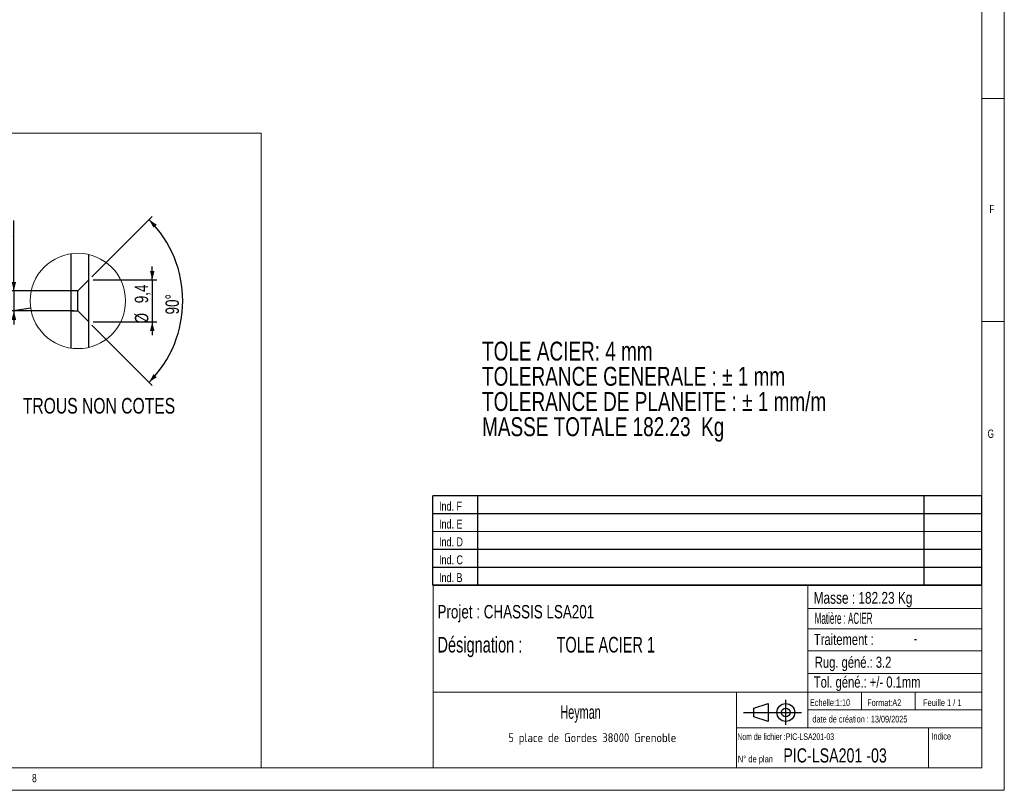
# Model space of a CAD drawing. Header units: millimetres. Extents: x 5 to 589, y 5 to 415.
# Tile 9 of 11: x 368 to 589, y 5 to 178. Entities that reach past the tile are written whole.
import ezdxf

# ---------------------------------------------------------------- set-up
doc = ezdxf.new("R2010")
doc.units = ezdxf.units.MM
doc.layers.add('COTES', color=1, linetype='Continuous')
doc.layers.add('NOTES', color=6, linetype='Continuous')
doc.layers.add('TRAIT-FORT', color=4, linetype='Continuous', lineweight=25)
doc.styles.add('SLDTEXTSTYLE0', font='TXT', dxfattribs={"width": 0.75})
doc.styles.add('SLDTEXTSTYLE1', font='TXT', dxfattribs={"width": 0.605})
doc.styles.add('SLDTEXTSTYLE2', font='TXT', dxfattribs={"width": 0.617423})
doc.styles.add('SLDTEXTSTYLE3', font='TXT', dxfattribs={"width": 0.7})
doc.styles.add('SLDTEXTSTYLE4', font='TXT', dxfattribs={"width": 0.535475})
doc.styles.add('SLDTEXTSTYLE5', font='ISOCP3', dxfattribs={"width": 0.96})
doc.styles.add('SLDTEXTSTYLE6', font='TXT', dxfattribs={"width": 0.692308})
doc.styles.add('SLDTEXTSTYLE7', font='TXT', dxfattribs={"width": 0.695728})
doc.dimstyles.new('SLDDIMSTYLE6', dxfattribs={"dimtxt": 0.18, "dimasz": 2, "dimexe": 0, "dimexo": 0.0625, "dimgap": 0, "dimtad": 0, "dimtih": 1, "dimtoh": 1, "dimdec": 0, "dimrnd": 1e-09, "dimzin": 0, "dimdsep": 46, "dimtxsty": 'Standard', "dimblk1": 'NONE', "dimblk2": 'NONE', "dimsah": 1, "dimcen": 0.09, "dimadec": 0, "dimazin": 0, "dimtfac": 2, "dimtdec": 0, "dimtofl": 0, "dimtmove": 0, "dimatfit": 3, "dimldrblk": 'NONE', "dimfxl": 1, "dimfrac": 2, "dimtolj": 1, "dimtzin": 0, "dimarcsym": 0})
doc.dimstyles.new('SLDDIMSTYLE7', dxfattribs={"dimtxt": 3, "dimasz": 2, "dimexe": 0, "dimexo": 0.0625, "dimgap": 0.75, "dimtad": 1, "dimdec": 1, "dimrnd": 1e-09, "dimzin": 12, "dimdsep": 46, "dimtxsty": 'SLDTEXTSTYLE0', "dimsah": 1, "dimcen": 0.09, "dimadec": 0, "dimazin": 3, "dimtfac": 1, "dimtdec": 1, "dimtmove": 0, "dimatfit": 0, "dimfxl": 1, "dimfrac": 2, "dimtolj": 1, "dimtzin": 12, "dimarcsym": 0})
doc.dimstyles.new('SLDDIMSTYLE8', dxfattribs={"dimtxt": 3, "dimasz": 2, "dimexe": 0, "dimexo": 0.0625, "dimgap": 0.75, "dimtad": 1, "dimdec": 4, "dimzin": 12, "dimdsep": 46, "dimtxsty": 'SLDTEXTSTYLE0', "dimsah": 1, "dimcen": 0.09, "dimazin": 3, "dimtfac": 1, "dimtofl": 0, "dimtmove": 0, "dimatfit": 3, "dimfxl": 1, "dimfrac": 2, "dimtolj": 1, "dimtzin": 12, "dimarcsym": 0})

# ---------------------------------------------------------------- blocks, each defined once
blk = doc.blocks.new('Bloc11')
for p, q in [((123, 20), (0, 20)), ((0, 0), (0, 20)), ((10, 20), (10, 0)), ((110, 20), (110, 0)), ((123, 0), (123, 20)), ((0, 16), (123, 16)), ((0, 8), (123, 8)), ((0, 4), (123, 4)), ((0, 0), (123, 0))]:
    blk.add_line(p, q)
at = {"color": 7, "linetype": 'Continuous', "lineweight": 18}
blk.add_line((0, 12), (123, 12), dxfattribs=at)
at = {"color": 7}
for tag in ['AUTOATTR0', 'AUTOATTR1', 'AUTOATTR2', 'AUTOATTR3', 'AUTOATTR4', 'AUTOATTR5', 'AUTOATTR6', 'AUTOATTR7', 'AUTOATTR8', 'AUTOATTR9']:
    blk.add_attdef(tag, (0, 0), '', height=1, dxfattribs=at)
at = {"layer": 'NOTES', "color": 211, "char_height": 2, "attachment_point": 1, "style": 'SLDTEXTSTYLE0'}
for s, insert in [('Ind. F', (1.36, 18.66)), ('Ind. E', (1.36, 14.66)), ('Ind. D', (1.36, 10.66)), ('Ind. C', (1.36, 6.66)), ('Ind. B', (1.36, 2.66))]:
    blk.add_mtext(s, dxfattribs=dict(at, insert=insert))
blk = doc.blocks.new('Bloc12')
for p, q in [((2.32, 3.8), (5.55, 4.8)), ((5.55, 4.8), (5.55, 0.8)), ((9.48, 0), (9.48, 5.6)), ((0, 2.8), (12.98, 2.8)), ((2.32, 1.8), (2.32, 3.8)), ((5.55, 0.8), (2.32, 1.8))]:
    blk.add_line(p, q)
for radius in [2, 1]:
    blk.add_circle((9.48, 2.8), radius)
blk = doc.blocks.new('SW_NOTE_0')
at = {"layer": 'NOTES', "color": 0, "char_height": 4.2333, "attachment_point": 1, "style": 'SLDTEXTSTYLE0'}
for s, insert in [('TOLE ACIER: 4 mm', (0, 5.46)), ('TOLERANCE GENERALE : ± 1 mm', (0, -0.19)), ('TOLERANCE DE PLANEITE : ± 1 mm/m', (0, -5.83)), ('MASSE TOTALE 182.23  Kg', (0, -11.48))]:
    blk.add_mtext(s, dxfattribs=dict(at, insert=insert))
blk = doc.blocks.new('SW_NOTE_2')
at = {"layer": 'NOTES', "color": 0, "insert": (20.94, 2.58), "char_height": 2, "attachment_point": 2, "style": 'SLDTEXTSTYLE5'}
blk.add_mtext('5 place de Gordes 38000 Grenoble', dxfattribs=at)
blk = doc.blocks.new('SW_NOTE_3')
at = {"layer": 'NOTES', "color": 0, "char_height": 3.5, "attachment_point": 1, "style": 'SLDTEXTSTYLE7'}
for s, insert in [('Désignation :', (0, 4.51)), ('TOLE ACIER 1', (26.67, 4.51))]:
    blk.add_mtext(s, dxfattribs=dict(at, insert=insert))
blk = doc.blocks.new('_None')
blk = doc.blocks.new('_D_119')
at = {"layer": 'COTES', "color": 1, "transparency": 16777216}
for p, q in [((398.09, 119.34), (398.09, 122.34)), ((384.88, 119.34), (399.09, 119.34)), ((398.09, 119.34), (398.09, 109.94)), ((384.88, 109.94), (399.09, 109.94)), ((398.09, 109.94), (398.09, 106.94))]:
    blk.add_line(p, q, dxfattribs=at)
for points in [[(398.09, 119.34), (398.59, 121.34), (397.59, 121.34)], [(398.09, 109.94), (397.59, 107.94), (398.59, 107.94)]]:
    blk.add_solid(points, dxfattribs=at)
at = {"layer": 'COTES', "color": 1, "transparency": 16777216, "char_height": 3, "attachment_point": 1, "rotation": 90, "style": 'SLDTEXTSTYLE0'}
for s, insert in [('9,4', (394.17, 114.13)), ('%%c', (394.22, 109.6))]:
    blk.add_mtext(s, dxfattribs=dict(at, insert=insert))
blk = doc.blocks.new('_D_120')
at = {"layer": 'COTES', "color": 1, "transparency": 16777216}
for p, q in [((367.09, 116.89), (367.09, 132.63)), ((380.43, 116.89), (366.09, 116.89)), ((367.09, 116.89), (367.09, 112.39)), ((380.43, 112.39), (366.09, 112.39)), ((367.09, 112.39), (367.09, 109.39))]:
    blk.add_line(p, q, dxfattribs=at)
for points in [[(367.09, 116.89), (367.59, 118.89), (366.59, 118.89)], [(367.09, 112.39), (366.59, 110.39), (367.59, 110.39)]]:
    blk.add_solid(points, dxfattribs=at)
at = {"layer": 'COTES', "color": 1, "transparency": 16777216, "char_height": 3, "attachment_point": 1, "rotation": 90, "style": 'SLDTEXTSTYLE0'}
for s, insert in [('4,5', (363.18, 127.09)), ('%%c', (363.23, 122.56))]:
    blk.add_mtext(s, dxfattribs=dict(at, insert=insert))
blk = doc.blocks.new('_D_121')
at = {"layer": 'COTES', "color": 1, "transparency": 16777216}
for p, q in [((384.59, 120.04), (398.09, 133.55)), ((384.59, 109.23), (398.09, 95.72))]:
    blk.add_line(p, q, dxfattribs=at)
blk.add_arc((379.18, 114.64), 25.75, 315, 45, dxfattribs=at)
for points in [[(397.39, 132.84), (398.38, 131.04), (399.11, 131.72)], [(397.39, 96.43), (399.11, 97.56), (398.38, 98.24)]]:
    blk.add_solid(points, dxfattribs=at)
at = {"layer": 'COTES', "color": 1, "transparency": 16777216, "insert": (401.06, 111.62), "char_height": 3, "attachment_point": 1, "rotation": 90, "style": 'SLDTEXTSTYLE0'}
blk.add_mtext('90°', dxfattribs=at)

msp = doc.modelspace()

# ---------------------------------------------------------------- linework, layer by layer
at = {"color": 7, "linetype": 'Continuous', "lineweight": 18}
for p, q in [((589, 5), (589, 415)), ((584, 10), (584, 410)), ((584, 160), (589, 160)), ((97, 152.21853), (422.48501, 152.21853)), ((422.48501, 10), (422.48501, 152.21853)), ((589, 110), (584, 110)), ((461, 51), (461, 10)), ((584, 51), (461, 51)), ((545, 51), (545, 19)), ((584, 51), (584, 10)), ((545, 45.75642), (584, 45.75642)), ((545, 41.17842), (584, 41.17842)), ((545, 36.24486), (584, 36.24486)), ((545, 31.17795), (584, 31.17795)), ((461, 27), (584, 27)), ((529, 27), (529, 10)), ((557, 27), (557, 23)), ((569, 27), (569, 23)), ((545, 23), (584, 23)), ((529, 19), (584, 19)), ((572, 19), (572, 10)), ((10, 10), (584, 10)), ((97, 10), (422.48501, 10)), ((461, 10.00044), (584, 10)), ((5, 5), (589, 5))]:
    msp.add_line(p, q, dxfattribs=at)
msp.add_circle((381.43006, 114.63662), 10.68495, dxfattribs=at)
at = {"layer": 'TRAIT-FORT', "color": 4, "linetype": 'Continuous', "lineweight": 25}
for p, q in [((379.88005, 125.2087), (379.88005, 104.06485)), ((383.88005, 104.23651), (383.88005, 125.03704)), ((383.88005, 119.33675), (381.43005, 116.88676)), ((383.88005, 119.33675), (381.43005, 116.88676)), ((383.88005, 119.33675), (381.43005, 116.88676)), ((383.88005, 119.33675), (381.43005, 116.88676)), ((383.88005, 119.33675), (381.43005, 116.88676)), ((383.88005, 119.33675), (381.43005, 116.88676)), ((383.88005, 109.9368), (383.88005, 119.33675)), ((381.43005, 116.88676), (379.88005, 116.88676)), ((381.43005, 116.88676), (379.88005, 116.88676)), ((381.43005, 116.88676), (379.88005, 116.88676)), ((381.43005, 116.88676), (379.88005, 116.88676)), ((381.43005, 116.88676), (379.88005, 116.88676)), ((381.43005, 116.88676), (379.88005, 116.88676)), ((379.88005, 116.88676), (379.88005, 112.38679)), ((381.43005, 112.38679), (381.43005, 116.88676)), ((379.88005, 112.38679), (381.43005, 112.38679)), ((379.88005, 112.38679), (381.43005, 112.38679)), ((379.88005, 112.38679), (381.43005, 112.38679)), ((379.88005, 112.38679), (381.43005, 112.38679)), ((379.88005, 112.38679), (381.43005, 112.38679)), ((379.88005, 112.38679), (381.43005, 112.38679)), ((381.43005, 112.38679), (383.88005, 109.9368)), ((381.43005, 112.38679), (383.88005, 109.9368)), ((381.43005, 112.38679), (383.88005, 109.9368)), ((381.43005, 112.38679), (383.88005, 109.9368)), ((381.43005, 112.38679), (383.88005, 109.9368)), ((381.43005, 112.38679), (383.88005, 109.9368))]:
    msp.add_line(p, q, dxfattribs=at)

# ---------------------------------------------------------------- block references
at = {"color": 7, "linetype": 'Continuous'}
msp.add_blockref('Bloc11', (460.99356, 50.98986), dxfattribs=at)
msp.add_blockref('Bloc11', (460.99356, 50.98986), dxfattribs=at)
msp.add_blockref('Bloc12', (530.55991, 19.6343))
msp.add_blockref('Bloc12', (530.55991, 19.6343))
at = {"layer": 'NOTES', "color": 211}
for name, p in [('SW_NOTE_0', (471.98921, 100.05929)), ('SW_NOTE_3', (462.00059, 34.86294)), ('SW_NOTE_2', (475.73846, 15.21327))]:
    msp.add_blockref(name, p, dxfattribs=at)

# ---------------------------------------------------------------- texts
for s, insert, char_height, attachment_point, style in [('F', (585.66668, 136.16802), 1.85208, 1, 'SLDTEXTSTYLE0'), ('TROUS NON COTES', (369.09672, 92.90276), 3.5, 1, 'SLDTEXTSTYLE0'), ('G', (585.25156, 85.82333), 1.85208, 1, 'SLDTEXTSTYLE0'), ('Masse : 182.23 Kg', (546.28065, 49.44326), 2.6458333, 1, 'SLDTEXTSTYLE0'), ('Projet : CHASSIS LSA201', (462.00059, 46.51476), 3, 1, 'SLDTEXTSTYLE0'), ('Matière : ACIER', (546.53316, 44.79932), 2.5, 1, 'SLDTEXTSTYLE4'), ('Traitement :', (546.34272, 40.04565), 2.5, 1, 'SLDTEXTSTYLE0'), ('-', (569.10147, 40.5927), 3, 2, 'SLDTEXTSTYLE1'), ('Rug. géné.: 3.2', (546.55141, 34.94492), 2.5, 1, 'SLDTEXTSTYLE0'), ('Tol. géné.: +/- 0.1mm', (546.32359, 30.49933), 2.5, 1, 'SLDTEXTSTYLE0'), ('Echelle:1:10', (545.45345, 25.40475), 1.5, 1, 'SLDTEXTSTYLE0'), ('Format:A2', (558.28928, 25.38016), 1.5, 1, 'SLDTEXTSTYLE0'), ('Feuille 1 / 1', (570.80638, 25.38398), 1.5, 1, 'SLDTEXTSTYLE6'), ('Heyman', (494.06274, 24.02676), 3, 2, 'SLDTEXTSTYLE1'), ('date de création : 13/09/2025', (546.00896, 21.69475), 1.5, 1, 'SLDTEXTSTYLE0'), ('Nom de fichier :PIC-LSA201-03', (529.1807, 17.76739), 1.5, 1, 'SLDTEXTSTYLE2'), ('Indice', (572.69269, 17.86016), 1.5, 1, 'SLDTEXTSTYLE0'), ('PIC-LSA201 -03', (539.49123, 14.40602), 3.175, 1, 'SLDTEXTSTYLE0'), ('N° de plan', (529.30238, 12.76503), 1.5, 1, 'SLDTEXTSTYLE3'), ('8', (371.16667, 8.66802), 1.85208, 1, 'SLDTEXTSTYLE0')]:
    msp.add_mtext(s, dxfattribs=dict(at, insert=insert, char_height=char_height, attachment_point=attachment_point, style=style))

# ---------------------------------------------------------------- dimensions: what is measured, and where the dimension line sits
at = {"layer": 'COTES', "color": 1}
for base, p1, p2, picture, middle in [((367.09389, 112.38677), (381.43005, 116.88677), (381.43005, 112.38677), '_D_120', (367.09389, 127.59734)), ((398.08508, 109.93677), (383.88005, 119.33677), (383.88005, 109.93677), '_D_119', (398.08508, 114.63677))]:
    dim = msp.add_linear_dim(base=base, p1=p1, p2=p2, angle=90, text='%%c<>', dimstyle='SLDDIMSTYLE7', dxfattribs=at)
    dim.commit()
    dim.dimension.update_dxf_attribs({"geometry": picture, "text_midpoint": middle, "dimtype": 160})
dim = msp.add_angular_dim_2l(base=(404.92942, 114.63677), line1=((381.43005, 112.38677), (383.88005, 109.93677)), line2=((383.88005, 119.33677), (381.43005, 116.88677)), dimstyle='SLDDIMSTYLE8', dxfattribs=at)
dim.commit()
dim.dimension.update_dxf_attribs({"geometry": '_D_121', "text_midpoint": (404.92942, 114.63677), "dimtype": 162})

# ---------------------------------------------------------------- leaders
at = {"color": 7, "linetype": 'Continuous', "lineweight": 18, "has_arrowhead": 0}
msp.add_leader([(370.86643, 113.03108), (346.49529, 109.32661)], dimstyle='SLDDIMSTYLE6', dxfattribs=at)

doc.saveas('drawing.dxf')
